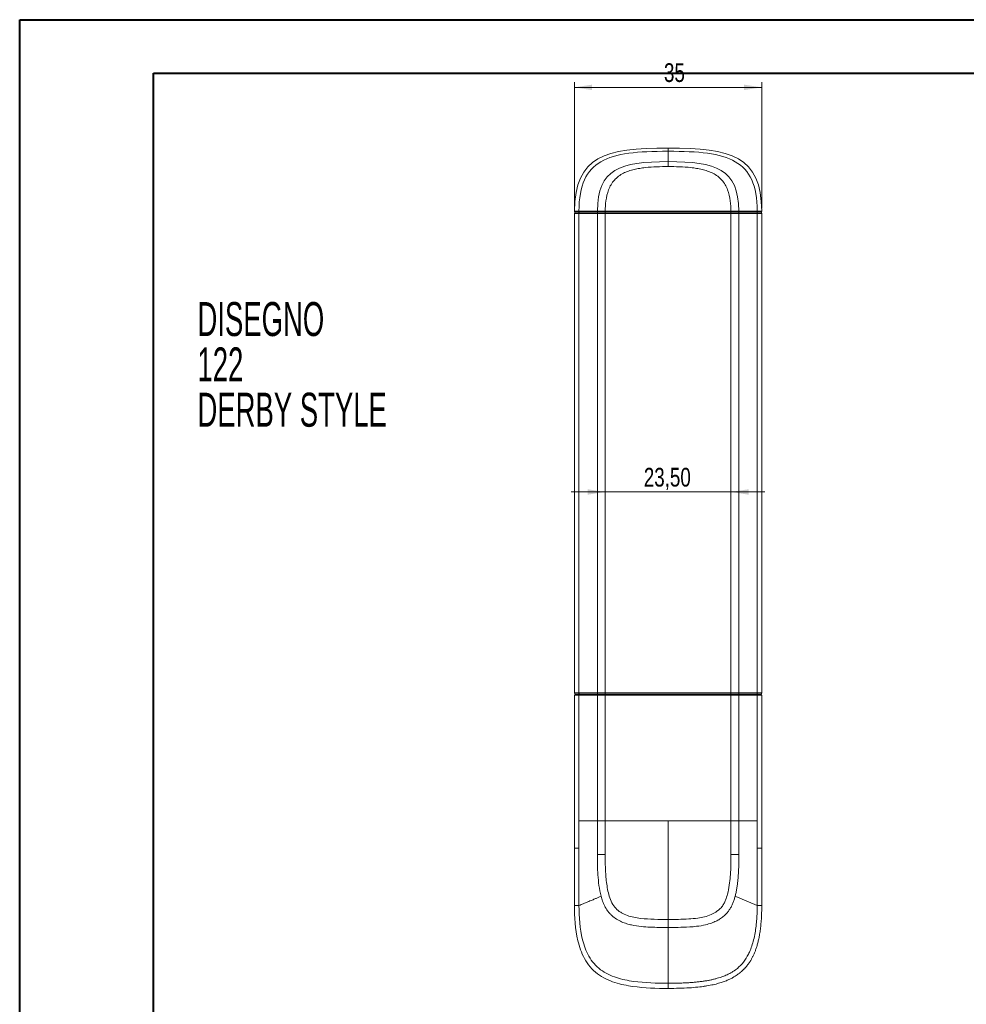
# Model space of a CAD drawing. Header units: millimetres. Extents: x 0 to 420, y 0 to 297.
# Tile 2 of 4: x 0 to 177, y 113 to 297. Entities that reach past the tile are written whole.
import ezdxf

# ---------------------------------------------------------------- set-up
doc = ezdxf.new("R2010")
doc.units = ezdxf.units.MM
doc.styles.add('SLDTEXTSTYLE0', font='TXT', dxfattribs={"width": 0.605})
doc.styles.add('SLDTEXTSTYLE1', font='TXT', dxfattribs={"width": 0.75})
doc.dimstyles.new('SLDDIMSTYLE0', dxfattribs={"dimtxt": 3.5, "dimasz": 3.302, "dimexe": 0, "dimexo": 0.0625, "dimgap": 0.875, "dimtad": 1, "dimdec": 6, "dimrnd": 1e-09, "dimzin": 12, "dimdsep": 46, "dimtxsty": 'SLDTEXTSTYLE1', "dimsah": 1, "dimcen": 0.09, "dimadec": 0, "dimazin": 3, "dimtfac": 1, "dimtofl": 0, "dimtmove": 0, "dimatfit": 3, "dimfxl": 0, "dimfrac": 2, "dimtolj": 1, "dimtzin": 12, "dimarcsym": 0})
doc.dimstyles.new('SLDDIMSTYLE1', dxfattribs={"dimtxt": 3.5, "dimasz": 3.302, "dimexe": 0, "dimexo": 0.0625, "dimgap": 0.875, "dimtad": 1, "dimrnd": 1e-09, "dimzin": 12, "dimdsep": 46, "dimtxsty": 'SLDTEXTSTYLE1', "dimsah": 1, "dimcen": 0.09, "dimadec": 0, "dimazin": 3, "dimtfac": 1, "dimtmove": 0, "dimatfit": 0, "dimfxl": 0, "dimfrac": 2, "dimtolj": 1, "dimtzin": 12, "dimarcsym": 0})

# ---------------------------------------------------------------- blocks, each defined once
blk = doc.blocks.new('SW_NOTE_0')
at = {"color": 0, "linetype": 'Continuous', "lineweight": 0, "char_height": 6.35, "attachment_point": 1, "style": 'SLDTEXTSTYLE0'}
for s, insert in [('DISEGNO', (0, 8.19)), ('122', (0, -0.28)), ('DERBY STYLE', (0, -8.75))]:
    blk.add_mtext(s, dxfattribs=dict(at, insert=insert))
blk = doc.blocks.new('_D')
at = {"color": 7, "linetype": 'Continuous', "lineweight": 0}
for p, q in [((103.77, 262.03), (103.77, 285.57)), ((138.77, 262.03), (138.77, 285.57)), ((103.77, 284.57), (138.77, 284.57))]:
    blk.add_line(p, q, dxfattribs=at)
for points in [[(103.77, 284.57), (107.07, 284.06), (107.07, 285.08)], [(138.77, 284.57), (135.47, 285.08), (135.47, 284.06)]]:
    blk.add_solid(points, dxfattribs=at)
at = {"color": 7, "linetype": 'Continuous', "lineweight": 0, "insert": (120.5, 289.08), "char_height": 3.5, "attachment_point": 1, "style": 'SLDTEXTSTYLE1'}
blk.add_mtext('35', dxfattribs=at)
blk = doc.blocks.new('_D_1')
at = {"color": 7, "linetype": 'Continuous', "lineweight": 0}
for p, q in [((109.52, 208.98), (103.17, 208.98)), ((109.52, 208.98), (133.02, 208.98)), ((133.02, 208.98), (139.37, 208.98))]:
    blk.add_line(p, q, dxfattribs=at)
for points in [[(109.52, 208.98), (106.22, 209.49), (106.22, 208.47)], [(133.02, 208.98), (136.32, 208.47), (136.32, 209.49)]]:
    blk.add_solid(points, dxfattribs=at)
at = {"color": 7, "linetype": 'Continuous', "lineweight": 0, "insert": (116.73, 213.49), "char_height": 3.5, "attachment_point": 1, "style": 'SLDTEXTSTYLE1'}
blk.add_mtext('23,50', dxfattribs=at)

msp = doc.modelspace()

# ---------------------------------------------------------------- linework, layer by layer
at = {"color": 7, "linetype": 'Continuous', "lineweight": 40}
for p, q in [((0.0788436, 0.2147802), (0.0788436, 297.2147802)), ((0.0788436, 297.2147802), (420.0788436, 297.2147802)), ((25.0788436, 10.2147802), (25.0788436, 287.2147802)), ((25.0788436, 287.2147802), (410.0788436, 287.2147802))]:
    msp.add_line(p, q, dxfattribs=at)
at = {"color": 7, "linetype": 'Continuous', "lineweight": 15}
for p, q in [((103.9726487, 261.2304628), (104.6800273, 261.2304628)), ((104.6800273, 261.2304628), (108.1283236, 261.2304628)), ((108.1283236, 261.2304628), (109.5364396, 261.2304628)), ((109.5364396, 261.2304628), (133.0088586, 261.2304628)), ((133.0088586, 261.2304628), (134.4169746, 261.2304628)), ((134.4169746, 261.2304628), (137.8652709, 261.2304628)), ((137.8652709, 261.2304628), (138.5726495, 261.2304628)), ((104.602437, 261.0304595), (103.772649, 261.0304595)), ((103.772649, 171.4304627), (103.772649, 261.0304595)), ((108.0576428, 261.0304595), (104.602437, 261.0304595)), ((104.602437, 171.4304627), (104.602437, 261.0304595)), ((109.5246919, 261.0304595), (108.0576428, 261.0304595)), ((108.0576428, 171.4304627), (108.0576428, 261.0304595)), ((133.0206063, 261.0304595), (109.5246919, 261.0304595)), ((109.5246919, 171.4304627), (109.5246919, 261.0304595)), ((133.0206063, 171.4304627), (133.0206063, 261.0304595)), ((134.4876554, 261.0304595), (133.0206063, 261.0304595)), ((134.4876554, 171.4304627), (134.4876554, 261.0304595)), ((137.9428613, 261.0304595), (134.4876554, 261.0304595)), ((137.9428613, 171.4304627), (137.9428613, 261.0304595)), ((138.7726492, 261.0304595), (137.9428613, 261.0304595)), ((138.7726492, 171.4304627), (138.7726492, 261.0304595)), ((103.772649, 171.4304627), (104.602437, 171.4304627)), ((104.6800273, 171.230463), (103.9726487, 171.230463)), ((104.602437, 171.4304627), (108.0576428, 171.4304627)), ((108.1283236, 171.230463), (104.6800273, 171.230463)), ((108.0576428, 171.4304627), (109.5246919, 171.4304627)), ((109.5364396, 171.230463), (108.1283236, 171.230463)), ((109.5246919, 171.4304627), (133.0206063, 171.4304627)), ((133.0088586, 171.230463), (109.5364396, 171.230463)), ((134.4169746, 171.230463), (133.0088586, 171.230463)), ((133.0206063, 171.4304627), (134.4876554, 171.4304627)), ((137.8652709, 171.230463), (134.4169746, 171.230463)), ((134.4876554, 171.4304627), (137.9428613, 171.4304627)), ((138.5726495, 171.230463), (137.8652709, 171.230463)), ((137.9428613, 171.4304627), (138.7726492, 171.4304627)), ((103.772649, 171.0304633), (104.602437, 171.0304633)), ((103.772649, 171.0304633), (103.772649, 142.4527621)), ((104.602437, 171.0304633), (108.0576428, 171.0304633)), ((104.602437, 147.5439758), (104.602437, 171.0304633)), ((108.0576428, 171.0304633), (109.5246919, 171.0304633)), ((108.0576428, 171.0304633), (108.0576428, 147.5438919)), ((109.5246919, 171.0304633), (133.0206063, 171.0304633)), ((109.5246919, 147.5438919), (109.5246919, 171.0304633)), ((133.0206063, 147.5438919), (133.0206063, 171.0304633)), ((133.0206063, 171.0304633), (134.4876554, 171.0304633)), ((134.4876554, 171.0304633), (134.4876554, 147.5438919)), ((134.4876554, 171.0304633), (137.9428613, 171.0304633)), ((137.9428613, 147.5439758), (137.9428613, 171.0304633)), ((137.9428613, 171.0304633), (138.7726492, 171.0304633)), ((138.7726492, 171.0304633), (138.7726492, 142.4527621)), ((104.602437, 142.4527621), (104.602437, 147.5439758)), ((108.0576903, 147.5440605), (108.0564116, 141.231774)), ((109.5235855, 141.2304627), (109.5247496, 147.5440605)), ((134.4876079, 147.5440605), (134.4888866, 141.231774)), ((137.9428613, 142.4527621), (137.9428613, 147.5439758)), ((138.7726492, 142.4530085), (138.7726492, 131.730463)), ((123.6563669, 116.2686363), (121.2726491, 116.2304633))]:
    msp.add_line(p, q, dxfattribs=at)
at = {"color": 7, "linetype": 'Continuous', "lineweight": 15, "flags": 128}
for points in [[(104.6800273, 261.2304628), (104.6648914, 261.2266183), (104.6503349, 261.2152413), (104.6369201, 261.1967564), (104.6251631, 261.1718864), (104.6155127, 261.1415774), (104.6083434, 261.1069993), (104.6039271, 261.0694782), (104.602437, 261.0304595)], [(104.6031671, 261.4310325), (104.6045045, 261.3919318), (104.6088053, 261.3543213), (104.6159095, 261.3196463), (104.6255393, 261.2892479), (104.6373243, 261.2642885), (104.6508099, 261.2457365), (104.6654763, 261.2343222), (104.6807575, 261.2304628)], [(108.1283236, 261.2304628), (108.1145345, 261.2266183), (108.1012752, 261.2152413), (108.0890554, 261.1967564), (108.0783451, 261.1718864), (108.0695544, 261.1415774), (108.063023, 261.1069993), (108.0590006, 261.0694782), (108.0576428, 261.0304595)], [(108.058507, 261.4310772), (108.0599562, 261.3919765), (108.0640773, 261.3543511), (108.0707092, 261.3196612), (108.0795968, 261.2892628), (108.0903983, 261.2643034), (108.1026955, 261.2457514), (108.1160153, 261.2343222), (108.1298426, 261.2304628)], [(134.4161131, 261.2304628), (134.4299283, 261.2343222), (134.4432109, 261.2457514), (134.4554484, 261.2643034), (134.466168, 261.2892628), (134.4749559, 261.3196761), (134.4814742, 261.3543511), (134.4854706, 261.3919765), (134.4867912, 261.4310772)], [(134.4169746, 261.2304628), (134.4307637, 261.2266183), (134.444023, 261.2152413), (134.4562429, 261.1967564), (134.4669531, 261.1718864), (134.4757438, 261.1415774), (134.4822752, 261.1069993), (134.4862976, 261.0694782), (134.4876554, 261.0304595)], [(137.8638777, 261.2304628), (137.8791718, 261.2343222), (137.8938756, 261.2457365), (137.9074226, 261.2642885), (137.9192895, 261.2892479), (137.9290199, 261.3196463), (137.9362377, 261.3543213), (137.9406652, 261.3919318), (137.9421311, 261.4310325)], [(137.8652709, 261.2304628), (137.8804068, 261.2266183), (137.8949633, 261.2152413), (137.9083781, 261.1967564), (137.9201351, 261.1718864), (137.9297855, 261.1415774), (137.9369548, 261.1069993), (137.9413711, 261.0694782), (137.9428613, 261.0304595)], [(104.6800273, 171.230463), (104.6648914, 171.2343075), (104.6503349, 171.2456883), (104.6369201, 171.2641694), (104.6251631, 171.2890432), (104.6155127, 171.3193484), (104.6083434, 171.3539266), (104.6039271, 171.391444), (104.602437, 171.4304627)], [(104.602437, 171.0304633), (104.6039271, 171.069482), (104.6083434, 171.1069994), (104.6155127, 171.1415776), (104.6251631, 171.1718828), (104.6369201, 171.1967566), (104.6503349, 171.2152377), (104.6648914, 171.2266185), (104.6800273, 171.230463)], [(108.1283236, 171.230463), (108.1145345, 171.2343075), (108.1012752, 171.2456883), (108.0890554, 171.2641694), (108.0783451, 171.2890432), (108.0695544, 171.3193484), (108.063023, 171.3539266), (108.0590006, 171.391444), (108.0576428, 171.4304627)], [(108.0576428, 171.0304633), (108.0590006, 171.069482), (108.063023, 171.1069994), (108.0695544, 171.1415776), (108.0783451, 171.1718828), (108.0890554, 171.1967566), (108.1012752, 171.2152377), (108.1145345, 171.2266185), (108.1283236, 171.230463)], [(134.4169746, 171.230463), (134.4307637, 171.2343075), (134.444023, 171.2456883), (134.4562429, 171.2641694), (134.4669531, 171.2890432), (134.4757438, 171.3193484), (134.4822752, 171.3539266), (134.4862976, 171.391444), (134.4876554, 171.4304627)], [(134.4169746, 171.230463), (134.4307637, 171.2266185), (134.444023, 171.2152377), (134.4562429, 171.1967566), (134.4669531, 171.1718828), (134.4757438, 171.1415776), (134.4822752, 171.1069994), (134.4862976, 171.069482), (134.4876554, 171.0304633)], [(137.8652709, 171.230463), (137.8804068, 171.2343075), (137.8949633, 171.2456883), (137.9083781, 171.2641694), (137.9201351, 171.2890432), (137.9297855, 171.3193484), (137.9369548, 171.3539266), (137.9413711, 171.391444), (137.9428613, 171.4304627)], [(137.8652709, 171.230463), (137.8804068, 171.2266185), (137.8949633, 171.2152377), (137.9083781, 171.1967566), (137.9201351, 171.1718828), (137.9297855, 171.1415776), (137.9369548, 171.1069994), (137.9413711, 171.069482), (137.9428613, 171.0304633)], [(121.2726491, 117.1899956), (121.2726491, 116.994131), (121.2726491, 116.810545), (121.2726491, 116.644751), (121.2726491, 116.5017259), (121.2726492, 116.3857688), (121.2726492, 116.3003628), (121.2726492, 116.248069), (121.2726492, 116.2304633)]]:
    msp.add_lwpolyline(points, dxfattribs=at)
at = {"color": 7, "linetype": 'Continuous', "lineweight": 15}
for centre, radius, start, end in [((103.9726491, 261.0304628), 0.2, 90, 180), ((103.9733438, 261.4304628), 0.2, 179.599715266, 270), ((110.3847138, 261.0802906), 0.8614643, 169.960791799, 183.316108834), ((132.1605844, 261.0802906), 0.8614643, 356.683891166, 10.039208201), ((138.5719544, 261.4304628), 0.2, 270, 0.400284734), ((138.5726491, 261.0304628), 0.2, 0, 90), ((103.9726491, 171.4304628), 0.2, 180, 270), ((103.9726491, 171.0304628), 0.2, 90, 180), ((110.3847638, 171.3806372), 0.8615139, 176.684464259, 190.038760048), ((110.3847638, 171.0802888), 0.8615139, 169.961239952, 183.315535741), ((132.1605344, 171.3806372), 0.8615139, 349.961239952, 3.315535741), ((132.1605344, 171.0802888), 0.8615139, 356.684464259, 10.038760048), ((138.5726491, 171.4304628), 0.2, 270, 0), ((138.5726491, 171.0304628), 0.2, 0, 90), ((104.4526104, 144.8686987), 13.1558194, 267.037335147, 270.704024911), ((138.0926878, 144.8686987), 13.1558194, 269.295975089, 272.962664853)]:
    msp.add_arc(centre, radius, start, end, dxfattribs=at)
for points in [[(103.7733487, 261.4318601), (103.8455631, 271.7682861), (109.5097498, 273.2304628), (121.2726491, 273.2304628)], [(138.7719495, 261.4318601), (138.6997351, 271.7682861), (133.0355484, 273.2304628), (121.2726491, 273.2304628)], [(121.2726491, 272.6329227), (121.2726491, 272.3242181), (121.2726491, 271.6927249), (121.2726491, 271.0338807), (121.2726491, 270.697825)], [(108.0585069, 261.4310761), (108.1274477, 269.3770666), (112.3235695, 270.697825), (121.2726491, 270.697825)], [(134.4867913, 261.4310818), (134.4178485, 269.3770672), (130.2217265, 270.697825), (121.2726491, 270.697825)], [(104.6031679, 261.4310321), (105.746261, 261.4310399), (106.8983041, 261.431051), (108.0585069, 261.4310761)], [(108.1298425, 261.2304628), (106.9717255, 261.2304628), (105.821796, 261.2304628), (104.6807574, 261.2304628)], [(137.8638776, 261.2304628), (136.7232729, 261.2304628), (135.573787, 261.2304628), (134.4161138, 261.2304628)], [(134.4867913, 261.4310761), (135.6469741, 261.431051), (136.7990569, 261.4310399), (137.9421303, 261.4310321)], [(109.5246918, 147.5438915), (109.0236478, 147.5438915), (108.5271652, 147.5438915), (108.0576428, 147.5438915)], [(121.2726491, 147.5439761), (125.190871, 147.5440043), (129.109092, 147.5440325), (133.0205485, 147.5440607)], [(134.4876664, 147.5438915), (134.0199184, 147.5438915), (133.5197447, 147.5438915), (133.0206064, 147.5438915)], [(134.4876076, 147.5439761), (135.6477793, 147.5439761), (136.7997964, 147.5439761), (137.9428617, 147.5439761)], [(109.5235853, 141.2304628), (109.024449, 141.2309049), (108.5242891, 141.2313519), (108.0564113, 141.231774)], [(134.4888879, 141.2322227), (134.0209903, 141.2314966), (133.52083, 141.2307423), (133.0217023, 141.23001)], [(121.2711863, 129.1192942), (121.2716743, 128.6198009), (121.2721629, 128.1208172), (121.2726491, 127.6253687)]]:
    msp.add_open_spline(points, degree=3, dxfattribs=at)
for points, knots in [([(121.2726491, 272.6329227), (115.6367936, 272.6329227), (107.3576959, 271.9401049), (104.6389668, 266.3105822), (104.6031679, 261.4310369)], [0, 0, 0, 0, 0.5, 0.99328038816, 0.99328038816, 0.99328038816, 0.99328038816]), ([(121.2726491, 273.2304628), (121.2726491, 273.2304628), (121.2726491, 273.2301914), (121.2726491, 273.2292791), (121.2726491, 273.2288098), (121.2726491, 273.228174), (121.2726491, 273.2277618), (121.2726491, 273.2270374), (121.2726491, 273.2264283), (121.2726491, 273.225359), (121.2726491, 273.2244794), (121.2726491, 273.2227222), (121.2726491, 273.2212777), (121.2726491, 273.2188097), (121.2726491, 273.2165114), (121.2726491, 273.2126531), (121.2726491, 273.2071672), (121.2726491, 273.19624), (121.2726491, 273.1777544), (121.2726491, 273.1568868), (121.2726491, 273.1348224), (121.2726491, 273.1133355), (121.2726491, 273.0779009), (121.2726491, 273.0403801), (121.2726491, 272.9956947), (121.2726491, 272.9610879), (121.2726491, 272.9249694), (121.2726491, 272.9035445), (121.2726491, 272.8719418), (121.2726491, 272.8514547), (121.2726491, 272.8238102), (121.2726491, 272.8095074), (121.2726491, 272.7902877), (121.2726491, 272.7764694), (121.2726491, 272.765188), (121.2726491, 272.7575167), (121.2726491, 272.7524135), (121.2726491, 272.7475306), (121.2726491, 272.7429201), (121.2726491, 272.738266), (121.2726491, 272.7336112), (121.2726491, 272.7299017), (121.2726491, 272.7265852), (121.2726491, 272.7228408), (121.2726491, 272.719515), (121.2726491, 272.7152958), (121.2726491, 272.711959), (121.2726491, 272.7072567), (121.2726491, 272.7043537), (121.2726491, 272.6991623), (121.2726491, 272.6938437), (121.2726491, 272.6811876), (121.2726491, 272.6742779), (121.2726491, 272.6580903), (121.2726491, 272.6447256), (121.2726491, 272.6329227)], [0, 0, 0, 0, 0.0267857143, 0.0401785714, 0.0545654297, 0.056640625, 0.06640625, 0.0699462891, 0.0810546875, 0.0849609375, 0.099609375, 0.1030273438, 0.125, 0.12890625, 0.1480712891, 0.1635131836, 0.1865234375, 0.2211914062, 0.2890625, 0.357421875, 0.375, 0.43359375, 0.4855957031, 0.5625, 0.609375, 0.6746520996, 0.697265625, 0.7419433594, 0.75, 0.8049316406, 0.8092346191, 0.837890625, 0.849609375, 0.8680245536, 0.8795166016, 0.8830915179, 0.890625, 0.8944702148, 0.8973214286, 0.9040178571, 0.9079284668, 0.9107142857, 0.9146575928, 0.9174107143, 0.9213867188, 0.9241071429, 0.9293619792, 0.9308035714, 0.9373372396, 0.9375, 0.9453125, 0.9521484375, 0.9609375, 0.9658203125, 1, 1, 1, 1]), ([(121.2726491, 272.6329227), (126.9085046, 272.6329227), (135.1876036, 271.9401048), (137.9063323, 266.3105804), (137.9421303, 261.4310321)], [0, 0, 0, 0, 0.5, 0.99328055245, 0.99328055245, 0.99328055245, 0.99328055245]), ([(121.2726491, 270.697825), (121.2726491, 270.6877623), (121.2726491, 270.6769427), (121.2726491, 270.6616724), (121.2726491, 270.6555142), (121.2726491, 270.6470356), (121.2726491, 270.6399813), (121.2726491, 270.6331824), (121.2726491, 270.6262076), (121.2726491, 270.6178212), (121.2726491, 270.6101539), (121.2726491, 270.6013233), (121.2726491, 270.592468), (121.2726491, 270.5791837), (121.2726491, 270.5682439), (121.2726491, 270.5561713), (121.2726491, 270.5358698), (121.2726491, 270.5098318), (121.2726491, 270.4623616), (121.2726491, 270.4118323), (121.2726491, 270.354337), (121.2726491, 270.2742963), (121.2726491, 270.1997312), (121.2726491, 270.0988042), (121.2726491, 270.0396867), (121.2726491, 269.9817644), (121.2726491, 269.9540035), (121.2726491, 269.9260728), (121.2726491, 269.9040736), (121.2726491, 269.8897943), (121.2726491, 269.8826555), (121.2726491, 269.8751609), (121.2726491, 269.8696103), (121.2726491, 269.8632675), (121.2726491, 269.8582734), (121.2726491, 269.8528207), (121.2726491, 269.8482562), (121.2726491, 269.8432646), (121.2726491, 269.8369909), (121.2726491, 269.8307821), (121.2726491, 269.8254382), (121.2726491, 269.8210057), (121.2726491, 269.8165738), (121.2726491, 269.8094533), (121.2726491, 269.8007317), (121.2726491, 269.7855568), (121.2726491, 269.7737147), (121.2726491, 269.7650616)], [0, 0, 0, 0, 0.0366210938, 0.0390625, 0.0546875, 0.05859375, 0.0691964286, 0.0796875, 0.0825892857, 0.09375, 0.1091308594, 0.109375, 0.1245117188, 0.1398925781, 0.1552734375, 0.162109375, 0.1812286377, 0.2244873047, 0.25, 0.33984375, 0.390625, 0.4359741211, 0.5961914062, 0.625, 0.75, 0.7788085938, 0.8034057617, 0.8354492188, 0.8647460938, 0.87109375, 0.8793945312, 0.88671875, 0.8941650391, 0.896484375, 0.90625, 0.9095458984, 0.91328125, 0.9203125, 0.9249267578, 0.9326171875, 0.939453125, 0.94140625, 0.9462890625, 0.953125, 0.9633789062, 0.9732142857, 1, 1, 1, 1]), ([(121.2726477, 269.7650616), (120.5623844, 269.7650616), (119.1418482, 269.7458817), (117.368606, 269.6354993), (115.9592515, 269.4527407), (114.9126657, 269.2500651), (113.8861945, 268.959908), (112.8993829, 268.5519763), (111.986008, 267.9957356), (111.1956015, 267.2724236), (110.5712231, 266.4031892), (109.9710521, 265.1082039), (109.6071801, 263.4272529), (109.5316213, 262.0741218), (109.5256155, 261.4305797)], [0.50000045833, 0.50000045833, 0.50000045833, 0.50000045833, 0.56250043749, 0.62500037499, 0.65625034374, 0.68750031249, 0.71875028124, 0.75000024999, 0.78125021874, 0.81250018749, 0.84375015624, 0.875000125, 0.9375000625, 0.99413021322, 0.99413021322, 0.99413021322, 0.99413021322]), ([(133.0196827, 261.4305797), (133.0136769, 262.0741225), (132.938118, 263.427255), (132.5742451, 265.1082076), (131.9740727, 266.4031934), (131.3496931, 267.2724278), (130.5592853, 267.9957392), (129.6459096, 268.5519792), (128.6590975, 268.9599102), (127.6326261, 269.2500666), (126.5860406, 269.4527417), (125.1766868, 269.6354997), (123.4034462, 269.7458818), (121.9829124, 269.7650616), (121.2726477, 269.7650616)], [0.00586979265, 0.00586979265, 0.00586979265, 0.00586979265, 0.0625000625, 0.125000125, 0.15625015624, 0.18750018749, 0.21875021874, 0.25000024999, 0.28125028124, 0.31250031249, 0.34375034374, 0.37500037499, 0.43750043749, 0.50000045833, 0.50000045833, 0.50000045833, 0.50000045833]), ([(103.7733487, 261.4318601), (103.7733487, 261.4318602), (103.8537159, 261.4325564), (104.073021, 261.4327509), (104.1628701, 261.4326611), (104.365358, 261.4320811), (104.482031, 261.4317283), (104.6031679, 261.4310369)], [0, 0, 0, 0, 0.5, 0.5, 0.75, 0.75, 1, 1, 1, 1]), ([(104.6807581, 261.2304628), (104.4714051, 261.2304628), (104.2912729, 261.2304628), (104.104286, 261.2304628), (104.0556183, 261.2304628), (103.9899195, 261.2304628), (103.9733438, 261.2304628), (103.9733438, 261.2304628)], [0, 0, 0, 0, 0.5, 0.5, 0.75, 0.75, 1, 1, 1, 1]), ([(108.058507, 261.4310818), (108.292564, 261.4301119), (108.5340395, 261.4305755), (109.0255713, 261.4309386), (109.2755442, 261.4308304), (109.5256399, 261.4305762)], [0, 0, 0, 0, 0.5, 0.5, 1, 1, 1, 1]), ([(109.5375104, 261.2304628), (109.2968685, 261.2304628), (109.0577245, 261.2304628), (108.5861175, 261.2304628), (108.3551132, 261.2304628), (108.129842, 261.2304628)], [0, 0, 0, 0, 0.5, 0.5, 1, 1, 1, 1]), ([(109.5256155, 261.4305797), (110.0144222, 261.4304853), (110.5035644, 261.4305247), (111.4817988, 261.4305442), (111.9710189, 261.4305429), (113.4388323, 261.4305814), (114.4175985, 261.4306254), (117.3545681, 261.4307602), (119.3136595, 261.4307873), (123.2313042, 261.4307873), (125.1903352, 261.4307603), (128.1275226, 261.4306254), (129.106423, 261.4305814), (130.5742818, 261.4305429), (131.0634947, 261.4305442), (132.0417335, 261.4305247), (132.5308753, 261.4304864), (133.0196827, 261.4305797)], [0, 0, 0, 0, 0.0625, 0.0625, 0.125, 0.125, 0.25, 0.25, 0.5, 0.5, 0.75, 0.75, 0.875, 0.875, 0.9375, 0.9375, 1, 1, 1, 1]), ([(109.5375104, 261.2304628), (109.5344016, 261.2304628), (109.531312, 261.2520337), (109.5269167, 261.3261295), (109.5256382, 261.3781975), (109.5256399, 261.4305762)], [0, 0, 0, 0, 0.5, 0.5, 1, 1, 1, 1]), ([(133.0077878, 261.2304628), (132.5188237, 261.2304628), (132.0298596, 261.2304628), (131.0519314, 261.2304628), (130.5629672, 261.2304628), (129.0960749, 261.2304628), (128.1181467, 261.2304628), (125.184362, 261.2304628), (121.2726491, 261.2304628), (117.3609362, 261.2304628), (114.4271515, 261.2304628), (113.4492233, 261.2304628), (111.982331, 261.2304628), (111.4933669, 261.2304628), (110.5154386, 261.2304628), (110.0264745, 261.2304628), (109.5375104, 261.2304628)], [0, 0, 0, 0, 0.0625, 0.0625, 0.125, 0.125, 0.25, 0.25, 0.5, 0.75, 0.75, 0.875, 0.875, 0.9375, 0.9375, 1, 1, 1, 1]), ([(133.0077878, 261.2304628), (133.0086076, 261.2312211), (133.0103541, 261.2328365), (133.0129755, 261.2470075), (133.0155786, 261.272849), (133.0178426, 261.3129585), (133.0194998, 261.3669802), (133.0196201, 261.4088102), (133.0196827, 261.4305797)], [0, 0, 0, 0, 0.1257483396, 0.2678983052, 0.426426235, 0.6013057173, 0.7925076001, 1, 1, 1, 1]), ([(134.4161133, 261.2304628), (134.1907326, 261.2304628), (133.9596364, 261.2304628), (133.487806, 261.2304628), (133.2485468, 261.2304628), (133.0077878, 261.2304628)], [0, 0, 0, 0, 0.5, 0.5, 1, 1, 1, 1]), ([(133.0196583, 261.4305762), (133.2702815, 261.4308309), (133.519727, 261.4309386), (134.0112587, 261.4305755), (134.2522406, 261.4301098), (134.4867913, 261.4310818)], [0, 0, 0, 0, 0.5, 0.5, 1, 1, 1, 1]), ([(138.5719544, 261.2304628), (138.5719544, 261.2304628), (138.5553615, 261.2304628), (138.4895926, 261.2304628), (138.4408773, 261.2304628), (138.2537, 261.2304628), (138.0734555, 261.2304628), (137.8638781, 261.2304628)], [0, 0, 0, 0, 0.25, 0.25, 0.5, 0.5, 1, 1, 1, 1]), ([(137.9421303, 261.4310369), (138.1870565, 261.4324348), (138.399176, 261.4328158), (138.618481, 261.4326212), (138.6755319, 261.4324117), (138.7525228, 261.432025), (138.7719495, 261.4318601), (138.7719495, 261.4318601)], [0, 0, 0, 0, 0.5, 0.5, 0.75, 0.75, 1, 1, 1, 1]), ([(108.057643, 147.5439755), (107.7679502, 147.5439759), (107.1885612, 147.5439767), (106.3234036, 147.5439771), (105.4608692, 147.543977), (104.8885564, 147.5439759), (104.6023764, 147.5439754)], [0, 0, 0, 0, 0.2499763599, 0.4999556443, 0.7499572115, 1, 1, 1, 1]), ([(121.2726491, 147.5439771), (120.7831484, 147.5439807), (119.8041206, 147.5439877), (118.3355923, 147.5439982), (116.867064, 147.5440085), (115.398537, 147.5440188), (113.9300072, 147.544029), (112.4614903, 147.5440392), (110.9929283, 147.5440494), (110.0142043, 147.5440563), (109.5247498, 147.5440598)], [0, 0, 0, 0, 0.1249294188, 0.2498655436, 0.374815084, 0.4997847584, 0.6247813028, 0.7498114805, 0.8748820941, 1, 1, 1, 1]), ([(121.2726491, 147.5439771), (121.2726491, 146.0083062), (121.2726491, 144.4726997), (121.2726491, 141.4015427), (121.2726491, 139.8660182), (121.2726491, 135.2596429), (121.2726491, 132.1892115), (121.2726491, 129.120527)], [0, 0, 0, 0, 0.25, 0.25, 0.5, 0.5, 1, 1, 1, 1]), ([(133.0205485, 147.5440598), (133.0206771, 146.8425495), (133.0209345, 145.4395266), (133.0213222, 143.3349949), (133.0215826, 141.9319736), (133.0217129, 141.2304647)], [0, 0, 0, 0, 0.3333331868, 0.6666674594, 1, 1, 1, 1]), ([(103.7726491, 142.4530085), (103.7726491, 142.4530085), (103.7902688, 142.4530085), (103.8656732, 142.4530085), (103.9235327, 142.4530085), (104.0744162, 142.4530085), (104.1672908, 142.4530085), (104.3738013, 142.4530085), (104.4871852, 142.4530085), (104.6023913, 142.4530085)], [0, 0, 0, 0, 0.25, 0.25, 0.5, 0.5, 0.75, 0.75, 1, 1, 1, 1]), ([(103.7726491, 131.7304628), (103.7726491, 133.5170964), (103.7726491, 135.3044247), (103.7726491, 138.8787161), (103.7726491, 140.6658622), (103.7726491, 142.4530085)], [0, 0, 0, 0, 0.5, 0.5, 1, 1, 1, 1]), ([(104.6023913, 142.4530085), (104.6023087, 140.6659933), (104.6020865, 138.8789592), (104.6014533, 135.3048552), (104.5988975, 133.5255486), (104.6142595, 131.7138723)], [0, 0, 0, 0, 0.5, 0.5, 1, 1, 1, 1]), ([(137.9428537, 142.4530091), (137.9428772, 141.2380635), (137.9429256, 138.7365426), (137.9448282, 135.6959434), (137.9421497, 133.3311396), (137.9347381, 132.2529709), (137.9310322, 131.7138724)], [0, 0, 0, 0, 0.3393954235, 0.6988006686, 0.8493963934, 1, 1, 1, 1]), ([(137.9428908, 142.4530085), (138.1870483, 142.4530085), (138.3997765, 142.4530085), (138.692861, 142.4530085), (138.7726499, 142.4530085), (138.7726491, 142.4530085)], [0, 0, 0, 0, 0.5, 0.5, 1, 1, 1, 1]), ([(108.7462654, 133.4401146), (108.5656798, 134.1211861), (108.4448069, 134.7905444), (108.261823, 136.1188732), (108.1983809, 136.7766652), (108.1098799, 138.076987), (108.0835236, 138.7233865), (108.0608618, 139.5215673), (108.0561786, 139.6820174), (108.0536294, 139.9956024), (108.0553315, 140.1491142), (108.0563766, 140.6134539), (108.0564546, 140.9230409), (108.0557885, 141.2326749)], [0, 0, 0, 0, 0.25, 0.25, 0.5, 0.5, 0.75, 0.75, 0.8125, 0.8125, 0.875, 0.875, 1, 1, 1, 1]), ([(109.5229538, 141.2304664), (109.5239697, 140.7993437), (109.5235675, 140.3687298), (109.5213454, 139.7232759), (109.5293194, 139.5080563), (109.5423515, 139.0776739), (109.5502516, 138.861164), (109.5975412, 137.7764801), (109.6554515, 136.9082584), (109.8716514, 135.169955), (110.0213178, 134.3035542), (110.4040167, 133.0340356), (110.5592628, 132.6158882), (110.9701748, 131.8134805), (111.2232249, 131.4466953), (111.6900793, 130.9823445), (111.8594911, 130.8498258), (112.1934763, 130.5969153), (112.363551, 130.4793412), (112.896131, 130.1600258), (113.2718361, 129.9890644), (114.0549725, 129.7094208), (114.4652698, 129.6009315), (115.292927, 129.4287538), (115.7126531, 129.3647815), (116.9827218, 129.2138462), (117.8370303, 129.1684519), (119.549864, 129.1191598), (120.409123, 129.1167468), (121.2711863, 129.1192941)], [0, 0, 0, 0, 0.0625, 0.0625, 0.09375, 0.09375, 0.125, 0.125, 0.25, 0.25, 0.375, 0.375, 0.4375, 0.4375, 0.5, 0.5, 0.53125, 0.53125, 0.5625, 0.5625, 0.625, 0.625, 0.6875, 0.6875, 0.75, 0.75, 0.875, 0.875, 1, 1, 1, 1]), ([(133.022344, 141.230467), (133.0217556, 140.9087875), (133.0209465, 140.4664679), (133.0242825, 139.9035069), (133.0188843, 139.5818155), (133.0046276, 139.1422903), (132.9852329, 138.5925233), (132.9491309, 137.8951695), (132.8790461, 136.8690457), (132.7338812, 135.5142235), (132.4499227, 134.0119883), (132.0909532, 132.8659472), (131.7234529, 132.0705207), (131.3770116, 131.5369693), (131.0178412, 131.1290407), (130.7307911, 130.8845454), (130.4929881, 130.7029328), (130.2175495, 130.5018761), (129.8287574, 130.2607609), (129.1005465, 129.9067308), (128.0995451, 129.5855511), (126.6914289, 129.327067), (125.0529461, 129.1774695), (123.1969747, 129.1188234), (121.9150777, 129.1191376), (121.274112, 129.1192946)], [0, 0, 0, 0, 0.04666623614, 0.06416755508, 0.08166838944, 0.09333602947, 0.12796310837, 0.16147114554, 0.19463129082, 0.27716603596, 0.35900934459, 0.41602109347, 0.45088908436, 0.48583355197, 0.50788782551, 0.52950206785, 0.54040242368, 0.55130212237, 0.57896488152, 0.60662740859, 0.66860186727, 0.73069278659, 0.81404058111, 0.90701778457, 1, 1, 1, 1]), ([(133.7991139, 133.4401136), (133.8300499, 133.5608387), (133.8918841, 133.8021412), (133.9725504, 134.1668125), (134.0451013, 134.5327838), (134.1094508, 134.9000809), (134.1667094, 135.2684956), (134.2176507, 135.6378564), (134.2629609, 136.0072576), (134.303049, 136.3751982), (134.338097, 136.7407603), (134.3684562, 137.1047673), (134.3946712, 137.4695648), (134.4173472, 137.8371044), (134.4406146, 138.2795708), (134.4627922, 138.7902983), (134.4781893, 139.3057295), (134.4921863, 139.7812345), (134.4895813, 140.2317376), (134.4889012, 140.7247269), (134.4893132, 141.0612764), (134.4895225, 141.2322234)], [0, 0, 0, 0, 0.0476646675, 0.0952710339, 0.1428262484, 0.1903535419, 0.2378784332, 0.2854160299, 0.3329513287, 0.380214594, 0.4269679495, 0.4734016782, 0.519912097, 0.5668440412, 0.614233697, 0.6893679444, 0.7623503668, 0.8114536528, 0.8712897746, 0.9346228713, 1, 1, 1, 1]), ([(108.7507413, 133.4413433), (108.5681473, 133.3650742), (108.2190801, 133.2192697), (107.6627175, 132.9869359), (107.1511401, 132.7732554), (106.6683074, 132.5716389), (106.1122099, 132.3393989), (105.4260358, 132.0528681), (104.8812348, 131.8253587), (104.614266, 131.7138724)], [0, 0, 0, 0, 0.1308432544, 0.2501346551, 0.4001187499, 0.4999193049, 0.5996311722, 0.8038073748, 1, 1, 1, 1]), ([(121.2726491, 127.6253687), (120.1722287, 127.6221366), (119.0633745, 127.6259638), (117.3687244, 127.7016128), (116.7979042, 127.7398284), (115.6383784, 127.8636062), (115.0514536, 127.9474288), (114.1467142, 128.1445587), (113.8401675, 128.2225637), (113.2208539, 128.4149025), (112.9080521, 128.5286252), (112.2746542, 128.8094447), (111.9546636, 128.9771081), (111.3232067, 129.3835097), (111.0283496, 129.6135555), (110.5961066, 129.9997132), (110.4558291, 130.134796), (110.1978977, 130.4151732), (110.0797956, 130.5594574), (109.7523246, 130.9996729), (109.5706496, 131.3039722), (109.2608302, 131.9206854), (109.1331265, 132.2292233), (108.9157604, 132.8386776), (108.8256832, 133.1405936), (108.7462654, 133.4401146)], [0, 0, 0, 0, 0.25, 0.25, 0.375, 0.375, 0.5, 0.5, 0.5625, 0.5625, 0.625, 0.625, 0.6875, 0.6875, 0.75, 0.75, 0.78125, 0.78125, 0.8125, 0.8125, 0.875, 0.875, 0.9375, 0.9375, 1, 1, 1, 1]), ([(133.7944506, 133.4413478), (133.7639136, 133.3301771), (133.703333, 133.1096318), (133.6013364, 132.7849419), (133.4914363, 132.4687249), (133.3724142, 132.1616188), (133.2441572, 131.8639899), (133.1062446, 131.5763883), (132.9581493, 131.2995422), (132.7994865, 131.0341497), (132.6299002, 130.7809796), (132.4494959, 130.5406434), (132.119018, 130.1508807), (131.6127629, 129.6695873), (130.9232211, 129.1732874), (130.1925393, 128.7618743), (129.3246655, 128.399753), (128.1021056, 128.0487378), (126.3159298, 127.7646309), (124.3097547, 127.6483831), (122.5434517, 127.6227607), (121.6136059, 127.624669), (121.2726491, 127.6253687)], [0, 0, 0, 0, 0.0228045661, 0.0452407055, 0.0673099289, 0.0890193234, 0.1103822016, 0.1314077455, 0.1521001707, 0.1724738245, 0.1925537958, 0.2123592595, 0.2318919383, 0.2936150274, 0.3499317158, 0.3995599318, 0.4591674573, 0.5355059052, 0.6505989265, 0.8160829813, 0.9325611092, 1, 1, 1, 1]), ([(137.9310387, 131.7138723), (137.7329901, 131.7965288), (137.33785, 131.9614425), (136.7429722, 132.2093267), (136.149201, 132.4568064), (135.556929, 132.7039691), (134.9668934, 132.950632), (134.3801279, 133.1964035), (133.9890349, 133.3599656), (133.7944497, 133.4413446)], [0, 0, 0, 0, 0.1456203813, 0.2905370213, 0.4345586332, 0.5776489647, 0.7197209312, 0.8605494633, 1, 1, 1, 1]), ([(121.272649, 116.2304628), (119.0957445, 116.2304628), (116.9123842, 116.28771), (113.5610469, 116.7558632), (112.435552, 116.9779003), (110.2033623, 117.6996972), (109.0680541, 118.2194699), (107.078547, 119.7196069), (106.2314578, 120.7297689), (105.0487407, 122.8758192), (104.6676978, 124.0236923), (103.8851333, 127.3550467), (103.7726491, 129.5417614), (103.7726491, 131.7304628)], [0, 0, 0, 0, 0.25, 0.25, 0.375, 0.375, 0.5, 0.5, 0.625, 0.625, 0.75, 0.75, 1, 1, 1, 1]), ([(104.6142595, 131.7138723), (104.6328675, 129.563942), (104.7703452, 127.4221042), (105.5499743, 124.2681001), (105.92171, 123.2034592), (107.0127083, 121.2707883), (107.7647511, 120.390337), (109.5412419, 119.0620755), (110.572813, 118.5867321), (112.6579944, 117.9140202), (113.732829, 117.7003677), (116.9674671, 117.2488713), (119.1206862, 117.189996), (121.2726491, 117.1899952)], [0, 0, 0, 0, 0.25, 0.25, 0.375, 0.375, 0.5, 0.5, 0.625, 0.625, 0.75, 0.75, 1, 1, 1, 1]), ([(121.2726491, 117.1899952), (121.595178, 117.1909645), (122.2283749, 117.1928676), (123.1602277, 117.2101493), (124.0561366, 117.2392267), (124.9158597, 117.2812388), (125.7391216, 117.3363454), (126.5255573, 117.4055973), (127.2748465, 117.4891765), (127.9867121, 117.5868853), (128.6607829, 117.6978711), (129.2963477, 117.82222), (129.892684, 117.9593323), (130.4493607, 118.1079679), (130.966248, 118.266445), (131.4434417, 118.4325753), (131.8810912, 118.6038701), (132.2793117, 118.7778846), (132.6384922, 118.9518333), (132.9593691, 119.1228421), (133.2429788, 119.2879194), (133.4906114, 119.444003), (133.7036718, 119.588284), (134.2722971, 120.0000379), (135.1522031, 120.8156722), (135.9642675, 121.976809), (136.7131742, 123.476989), (137.196495, 124.9476817), (137.535458, 126.5935225), (137.720484, 127.8794318), (137.8395219, 129.1634173), (137.9101624, 130.441235), (137.9240985, 131.2907931), (137.9310387, 131.7138723)], [0, 0, 0, 0, 0.03697022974, 0.07258090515, 0.10682926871, 0.13971605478, 0.17124103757, 0.2014025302, 0.23020417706, 0.25765387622, 0.28375737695, 0.3085007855, 0.3318757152, 0.35388371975, 0.37453222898, 0.39383294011, 0.4117893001, 0.42839104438, 0.44363501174, 0.45752368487, 0.4700595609, 0.48124192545, 0.4910712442, 0.49954876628, 0.56171687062, 0.6274562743, 0.66074009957, 0.75377253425, 0.80371410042, 0.8533357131, 0.902606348, 0.95149803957, 1, 1, 1, 1]), ([(138.7726491, 131.7304628), (138.7717333, 131.5021631), (138.7699433, 131.0559236), (138.7550852, 130.401772), (138.7317384, 129.7775856), (138.6995573, 129.1821388), (138.6591839, 128.6142504), (138.6110099, 128.0727817), (138.5554853, 127.5566357), (138.4930415, 127.0647556), (138.4241094, 126.5961241), (138.3491154, 126.149762), (138.2684814, 125.7247271), (138.1826248, 125.3201133), (138.0919581, 124.9350494), (137.9968889, 124.5686983), (137.8978192, 124.2202555), (137.7951455, 123.8889488), (137.6892585, 123.5740369), (137.5805429, 123.2748084), (137.4693768, 122.990581), (137.3561322, 122.720701), (137.2411739, 122.4645417), (137.1248599, 122.2215029), (137.007541, 121.9910105), (136.8895603, 121.7725148), (136.7712537, 121.5654908), (136.6529486, 121.3694365), (136.5349649, 121.1838727), (136.4176138, 121.0083424), (136.3011985, 120.8424097), (136.1860132, 120.6856597), (136.0723434, 120.5376973), (135.9604659, 120.3981472), (135.8506483, 120.2666528), (135.7431488, 120.1428758), (135.6382167, 120.0264961), (135.5360914, 119.9172104), (135.4370029, 119.8147327), (135.3411718, 119.718793), (135.2488084, 119.6291373), (135.1601135, 119.5455269), (135.0752777, 119.4677383), (134.9944817, 119.3955626), (134.917896, 119.328805), (134.8456807, 119.2672846), (134.7779858, 119.2108343), (134.7149508, 119.1593), (134.6567048, 119.1125405), (134.6033663, 119.0704275), (134.5550433, 119.0328451), (134.5118332, 118.9996894), (134.3884652, 118.9061484), (134.1581007, 118.7396777), (133.78736, 118.4957853), (133.3319417, 118.2281776), (132.7821082, 117.9452987), (132.1265894, 117.6563108), (131.3525654, 117.3708405), (130.4456111, 117.0986687), (129.3896136, 116.8493759), (128.1666608, 116.6320292), (126.7569109, 116.454568), (125.1384625, 116.3245079), (123.2872095, 116.2435418), (121.9727397, 116.235008), (121.2726492, 116.2304628)], [0, 0, 0, 0, 0.0247529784, 0.0483826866, 0.0709402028, 0.092474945, 0.1130346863, 0.132665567, 0.1514121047, 0.1693172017, 0.18642215, 0.2027666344, 0.2183887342, 0.2333249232, 0.2476100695, 0.2612774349, 0.2743586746, 0.286883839, 0.2988813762, 0.3103781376, 0.3213993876, 0.3319688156, 0.342108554, 0.3518392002, 0.3611798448, 0.3701481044, 0.3787601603, 0.3870308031, 0.3949734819, 0.4026003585, 0.409922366, 0.4169492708, 0.4236897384, 0.4301514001, 0.4363409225, 0.4422640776, 0.4479258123, 0.4533303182, 0.4584810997, 0.4633810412, 0.4680324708, 0.4724372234, 0.4765966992, 0.4805119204, 0.4841835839, 0.4876121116, 0.490797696, 0.4937403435, 0.4964399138, 0.498896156, 0.501108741, 0.5030772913, 0.5048014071, 0.5178950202, 0.5338839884, 0.5528989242, 0.5751391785, 0.6008879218, 0.6305240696, 0.664529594, 0.7034916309, 0.7480998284, 0.7991402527, 0.8574876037, 0.924097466, 1, 1, 1, 1]), ([(121.2726491, 117.1899952), (121.2726491, 117.2455419), (121.2726491, 117.4260869), (121.2726491, 118.1063888), (121.2726491, 119.7284924), (121.2726491, 121.3942996), (121.2726491, 123.2643564), (121.2726491, 124.5123816), (121.2726491, 125.9204707), (121.2726491, 126.7673671), (121.2726491, 127.3197189), (121.2726491, 127.5439186), (121.2726491, 127.6253687)], [0.07986693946, 0.07986693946, 0.07986693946, 0.07986693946, 0.09375, 0.125, 0.25, 0.5, 0.54296875, 0.71875, 0.8125, 0.89453125, 0.9296875, 0.94980542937, 0.94980542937, 0.94980542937, 0.94980542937]), ([(128.3680568, 116.6809962), (128.3111764, 116.6693491), (128.1282433, 116.6318909), (127.9422107, 116.6142755), (127.8140223, 116.6021374)], [0, 0, 0, 0, 0.3109358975, 1, 1, 1, 1])]:
    msp.add_open_spline(points, degree=3, knots=knots, dxfattribs=at)

# ---------------------------------------------------------------- block references
at = {"color": 7, "linetype": 'Continuous', "lineweight": 0}
msp.add_blockref('SW_NOTE_0', (33.306418, 236.2712057), dxfattribs=at)

# ---------------------------------------------------------------- dimensions: what is measured, and where the dimension line sits
for base, p1, p2, dimstyle, picture, middle in [((138.7726491, 284.5693877), (103.7726491, 261.0304628), (138.7726491, 261.0304628), 'SLDDIMSTYLE0', '_D', (123.0891504, 284.5693877)), ((133.0206064, 208.9809462), (109.5246918, 171.4304628), (133.0206064, 171.4304628), 'SLDDIMSTYLE1', '_D_1', (122.5457967, 208.9809462))]:
    dim = msp.add_linear_dim(base=base, p1=p1, p2=p2, angle=0, dimstyle=dimstyle, dxfattribs=at)
    dim.commit()
    dim.dimension.update_dxf_attribs({"geometry": picture, "text_midpoint": middle, "dimtype": 160})

doc.saveas('drawing.dxf')
